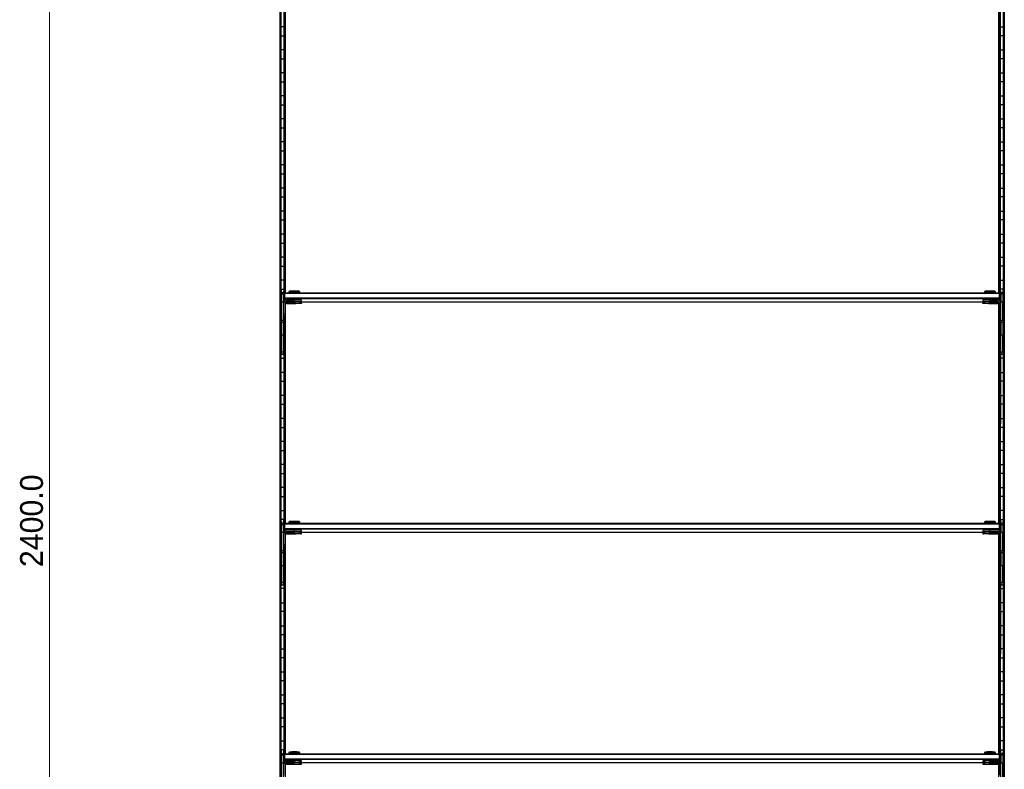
# Model space of a CAD drawing. Header units: millimetres. Extents: x 130 to 5886, y 139 to 4070.
# Tile 3 of 5: x 1843 to 3210, y 1977 to 3019. Entities that reach past the tile are written whole.
import ezdxf

# ---------------------------------------------------------------- set-up
doc = ezdxf.new("R2010")
doc.units = ezdxf.units.MM
doc.header["$LTSCALE"] = 20
doc.layers.add('1轮廓实线层', color=7, linetype='Continuous')
doc.styles.add('SLDTEXTSTYLE2', font='ARIAL.TTF', dxfattribs={"width": 0.948})
doc.styles.add('SLDTEXTSTYLE3', font='ARIALBD.TTF', dxfattribs={"width": 0.948})
doc.dimstyles.new('SLDDIMSTYLE0', dxfattribs={"dimtxt": 30.819824, "dimasz": 30.819824, "dimexe": 0, "dimexo": 0.0625, "dimgap": 7.704956, "dimtad": 1, "dimdec": 1, "dimrnd": 1e-09, "dimzin": 4, "dimdsep": 46, "dimtxsty": 'SLDTEXTSTYLE3', "dimsah": 1, "dimcen": 0.09, "dimadec": 0, "dimazin": 1, "dimtfac": 1, "dimtdec": 1, "dimtofl": 0, "dimtmove": 0, "dimatfit": 3, "dimfxl": 1, "dimfrac": 2, "dimtolj": 1, "dimtzin": 12, "dimarcsym": 0})

# ---------------------------------------------------------------- blocks, each defined once
blk = doc.blocks.new('_D')
at = {"color": 7, "linetype": 'Continuous', "lineweight": 18}
for p, q in [((2184.4, 3546.6), (1864.4, 3546.6)), ((1884.4, 3546.6), (1884.4, 1146.6)), ((2184.4, 1146.6), (1864.4, 1146.6))]:
    blk.add_line(p, q, dxfattribs=at)
for points in [[(1884.4, 3546.6), (1879.7, 3515.8), (1889.2, 3515.8)], [(1884.4, 1146.6), (1889.2, 1177.4), (1879.7, 1177.4)]]:
    blk.add_solid(points, dxfattribs=at)
at = {"color": 7, "linetype": 'Continuous', "lineweight": 18, "insert": (1843.5, 2258.3), "char_height": 31.75, "attachment_point": 1, "rotation": 90, "style": 'SLDTEXTSTYLE2'}
blk.add_mtext('2400.0', dxfattribs=at)

msp = doc.modelspace()

# ---------------------------------------------------------------- linework, layer by layer
at = {"layer": '1轮廓实线层'}
for p, q in [((2204.43, 3546.57), (2204.43, 1146.57)), ((2204.78, 1146.92), (2204.78, 3546.22)), ((2205.58, 3545.42), (2205.58, 1147.72)), ((2205.93, 1148.07), (2205.93, 3545.07)), ((2209.68, 3541.32), (2209.68, 2627.1)), ((3204.92, 2627.1), (3204.92, 3541.32)), ((3208.67, 3545.07), (3208.67, 1148.07)), ((3209.02, 1147.72), (3209.02, 3545.42)), ((3209.82, 3546.22), (3209.82, 1146.92)), ((3210.17, 1146.57), (3210.17, 3546.57)), ((2210.3, 2628.05), (2210.03, 3540.97)), ((2210.83, 3540.17), (2211.18, 2638.96)), ((2211.18, 2638.96), (2211.18, 3539.82)), ((2211.88, 2639.08), (2211.88, 3539.12)), ((3202.72, 2639.08), (3202.72, 3539.12)), ((3203.42, 2638.96), (3203.77, 3540.17)), ((3203.42, 3539.82), (3203.42, 2638.96)), ((3204.57, 3540.97), (3204.3, 2628.05)), ((2209.68, 3008.77), (2205.93, 3008.77)), ((3204.92, 3008.77), (3208.67, 3008.77)), ((2205.93, 2996.37), (2209.68, 2996.37)), ((3208.67, 2996.37), (3204.92, 2996.37)), ((2209.68, 2976.77), (2205.93, 2976.77)), ((3204.92, 2976.77), (3208.67, 2976.77)), ((2205.93, 2964.37), (2209.68, 2964.37)), ((3208.67, 2964.37), (3204.92, 2964.37)), ((2209.68, 2944.77), (2205.93, 2944.77)), ((3204.92, 2944.77), (3208.67, 2944.77)), ((2205.93, 2932.37), (2209.68, 2932.37)), ((3208.67, 2932.37), (3204.92, 2932.37)), ((2209.68, 2912.77), (2205.93, 2912.77)), ((3204.92, 2912.77), (3208.67, 2912.77)), ((2205.93, 2900.37), (2209.68, 2900.37)), ((3208.67, 2900.37), (3204.92, 2900.37)), ((2209.68, 2880.77), (2205.93, 2880.77)), ((3204.92, 2880.77), (3208.67, 2880.77)), ((2205.93, 2868.37), (2209.68, 2868.37)), ((3208.67, 2868.37), (3204.92, 2868.37)), ((2209.68, 2848.77), (2205.93, 2848.77)), ((3204.92, 2848.77), (3208.67, 2848.77)), ((2205.93, 2836.37), (2209.68, 2836.37)), ((3208.67, 2836.37), (3204.92, 2836.37)), ((2209.68, 2816.77), (2205.93, 2816.77)), ((3204.92, 2816.77), (3208.67, 2816.77)), ((2205.93, 2804.37), (2209.68, 2804.37)), ((3208.67, 2804.37), (3204.92, 2804.37)), ((2209.68, 2784.77), (2205.93, 2784.77)), ((3204.92, 2784.77), (3208.67, 2784.77)), ((2205.93, 2772.37), (2209.68, 2772.37)), ((3208.67, 2772.37), (3204.92, 2772.37)), ((2209.68, 2752.77), (2205.93, 2752.77)), ((3204.92, 2752.77), (3208.67, 2752.77)), ((2205.93, 2740.37), (2209.68, 2740.37)), ((3208.67, 2740.37), (3204.92, 2740.37)), ((2209.68, 2720.77), (2205.93, 2720.77)), ((2205.93, 2708.37), (2209.68, 2708.37)), ((3204.92, 2720.77), (3208.67, 2720.77)), ((3208.67, 2708.37), (3204.92, 2708.37)), ((2209.68, 2688.77), (2205.93, 2688.77)), ((3204.92, 2688.77), (3208.67, 2688.77)), ((2205.93, 2676.37), (2209.68, 2676.37)), ((3208.67, 2676.37), (3204.92, 2676.37)), ((2209.68, 2656.77), (2205.93, 2656.77)), ((3204.92, 2656.77), (3208.67, 2656.77)), ((2206.3, 2639.1), (2206.3, 2644.37)), ((2206.3, 2644.37), (2209.68, 2644.37)), ((2209.3, 2639.1), (2206.3, 2639.1)), ((2206.3, 2639.1), (2206.3, 2637.13)), ((2209.68, 2644.37), (2209.3, 2639.1)), ((2209.3, 2639.1), (2209.3, 2637.13)), ((2210.3, 2638.08), (2211.3, 2639.08)), ((2211.3, 2639.08), (2211.3, 2638.1)), ((2211.3, 2639.08), (3203.3, 2639.08)), ((2217.55, 2641.43), (2216.8, 2640.68)), ((2216.8, 2640.68), (2216.8, 2639.23)), ((2217.55, 2639.23), (2217.55, 2639.23)), ((2231.8, 2640.68), (2231.05, 2641.43)), ((2231.05, 2639.17), (2231.05, 2639.23)), ((2231.8, 2639.23), (2231.8, 2640.68)), ((3183.55, 2641.43), (3182.8, 2640.68)), ((3182.8, 2640.68), (3182.8, 2639.23)), ((3183.55, 2639.23), (3183.55, 2639.23)), ((3197.8, 2640.68), (3197.05, 2641.43)), ((3197.05, 2639.17), (3197.05, 2639.23)), ((3197.8, 2639.23), (3197.8, 2640.68)), ((3203.3, 2639.08), (3203.3, 2638.1)), ((3204.3, 2638.08), (3203.3, 2639.08)), ((3205.3, 2639.1), (3204.92, 2644.37)), ((3208.3, 2644.37), (3204.92, 2644.37)), ((3208.3, 2639.1), (3205.3, 2639.1)), ((3205.3, 2639.1), (3205.3, 2637.13)), ((3208.3, 2644.37), (3208.3, 2639.1)), ((3208.3, 2639.1), (3208.3, 2637.13)), ((2209.3, 2637.13), (2206.3, 2637.13)), ((2206.3, 2637.13), (2206.3, 2626.14)), ((2209.3, 2626.14), (2206.3, 2626.14)), ((2206.3, 2600.7), (2206.3, 2626.14)), ((2209.3, 2637.13), (2209.3, 2626.14)), ((2209.3, 2600.7), (2209.3, 2626.14)), ((2210.3, 2638.08), (2211.3, 2638.1)), ((2210.3, 2638.08), (2210.3, 2632.08)), ((2211.3, 2632.1), (2210.3, 2632.08)), ((2211.3, 2631.08), (2210.3, 2632.08)), ((2210.3, 2632.08), (2210.3, 2628.05)), ((2211.3, 2632.1), (2211.3, 2638.1)), ((3203.3, 2638.1), (2211.3, 2638.1)), ((2211.3, 2632.1), (2211.3, 2631.08)), ((2211.3, 2632.1), (3203.3, 2632.1)), ((3203.3, 2631.08), (2211.3, 2631.08)), ((2211.3, 2628.87), (2211.3, 2631.08)), ((2211.3, 2625.4), (2211.3, 2609.41)), ((2212.25, 2626.75), (2212.81, 2626.75)), ((2224.3, 2629.4), (2213.3, 2629.4)), ((2224.3, 2627.4), (2213.3, 2627.4)), ((2213.3, 2627.05), (2213.3, 2627.4)), ((2213.3, 2627.05), (2224.3, 2627.05)), ((2224.3, 2626.78), (2213.3, 2626.78)), ((2217.55, 2630.23), (2217.55, 2629.4)), ((2217.55, 2627.05), (2217.55, 2626.78)), ((2222.28, 2627.25), (2222.3, 2627.23)), ((2224.3, 2627.4), (2224.3, 2629.4)), ((2224.3, 2624.78), (2224.3, 2626.78)), ((2226.3, 2627.23), (2226.32, 2627.25)), ((2231.05, 2629.36), (2231.05, 2630.23)), ((2231.05, 2626.74), (2231.05, 2627.1)), ((2231.05, 2626.74), (3183.55, 2626.75)), ((2234.3, 2627.23), (2234.3, 2629.23)), ((2234.3, 2624.61), (2234.3, 2626.61)), ((3180.3, 2629.23), (3180.3, 2627.23)), ((3180.3, 2626.61), (3180.3, 2624.61)), ((3183.55, 2630.23), (3183.55, 2629.36)), ((3183.55, 2626.75), (3183.55, 2626.74)), ((3188.28, 2627.25), (3188.3, 2627.23)), ((3190.3, 2627.4), (3190.3, 2629.4)), ((3201.3, 2629.4), (3190.3, 2629.4)), ((3201.3, 2627.4), (3190.3, 2627.4)), ((3190.3, 2627.05), (3201.3, 2627.05)), ((3190.3, 2624.78), (3190.3, 2626.78)), ((3201.3, 2626.78), (3190.3, 2626.78)), ((3192.3, 2627.23), (3192.32, 2627.25)), ((3197.05, 2629.4), (3197.05, 2630.23)), ((3197.05, 2626.78), (3197.05, 2627.05)), ((3201.3, 2627.4), (3201.3, 2627.05)), ((3201.3, 2626.78), (3202.35, 2626.75)), ((3203.3, 2632.1), (3203.3, 2638.1)), ((3204.3, 2638.08), (3203.3, 2638.1)), ((3203.3, 2632.1), (3203.3, 2631.08)), ((3203.3, 2632.1), (3204.3, 2632.08)), ((3203.3, 2631.08), (3204.3, 2632.08)), ((3203.3, 2628.87), (3203.3, 2631.08)), ((3203.3, 2625.4), (3203.3, 2609.41)), ((3204.3, 2638.08), (3204.3, 2632.08)), ((3204.3, 2632.08), (3204.3, 2628.05)), ((3208.3, 2637.13), (3205.3, 2637.13)), ((3205.3, 2637.13), (3205.3, 2626.14)), ((3208.3, 2626.14), (3205.3, 2626.14)), ((3205.3, 2600.7), (3205.3, 2626.14)), ((3208.3, 2637.13), (3208.3, 2626.14)), ((3208.3, 2600.7), (3208.3, 2626.14)), ((2206.3, 2624.77), (2205.93, 2624.77)), ((2205.93, 2612.37), (2206.3, 2612.37)), ((2211.88, 2319.08), (2211.88, 2623.84)), ((2224.3, 2624.78), (2213.3, 2624.78)), ((2213.3, 2624.44), (2213.3, 2624.78)), ((2213.3, 2624.44), (2224.3, 2624.44)), ((2222.28, 2624.63), (2222.3, 2624.61)), ((2226.3, 2624.61), (2226.32, 2624.63)), ((3188.28, 2624.63), (3188.3, 2624.61)), ((3201.3, 2624.78), (3190.3, 2624.78)), ((3190.3, 2624.44), (3201.3, 2624.44)), ((3192.3, 2624.61), (3192.32, 2624.63)), ((3201.3, 2624.78), (3201.3, 2624.44)), ((3202.72, 2319.08), (3202.72, 2623.84)), ((3208.3, 2624.77), (3208.67, 2624.77)), ((3208.67, 2612.37), (3208.3, 2612.37)), ((2209.3, 2600.7), (2206.3, 2600.7)), ((2206.3, 2600.7), (2206.3, 2598.03)), ((2209.3, 2598.03), (2206.3, 2598.03)), ((2206.3, 2598.03), (2206.3, 2580.18)), ((2211.3, 2609.41), (2209.3, 2609.41)), ((2211.3, 2609.06), (2209.3, 2609.41)), ((2211.3, 2606.79), (2209.3, 2606.79)), ((2211.3, 2606.44), (2209.3, 2606.79)), ((2209.3, 2600.7), (2209.3, 2598.03)), ((2209.3, 2598.03), (2209.3, 2580.18)), ((2210.03, 2606.44), (2209.68, 2307.1)), ((2210.3, 2308.05), (2210.03, 2606.44)), ((2211.18, 2606.44), (2210.83, 2318.61)), ((2211.3, 2319.08), (2211.18, 2606.44)), ((2211.3, 2609.41), (2211.3, 2609.06)), ((2211.3, 2609.06), (2211.3, 2606.79)), ((2211.3, 2606.79), (2211.3, 2606.44)), ((3203.3, 2609.06), (3203.3, 2609.41)), ((3203.3, 2609.41), (3205.3, 2609.06)), ((3203.3, 2609.06), (3205.3, 2609.06)), ((3203.3, 2609.06), (3203.3, 2606.79)), ((3203.3, 2606.44), (3203.3, 2606.79)), ((3203.3, 2606.79), (3205.3, 2606.44)), ((3203.3, 2606.44), (3205.3, 2606.44)), ((3203.3, 2606.44), (3203.42, 2318.96)), ((3203.42, 2318.96), (3203.77, 2606.44)), ((3204.92, 2606.44), (3204.57, 2307.71)), ((3204.92, 2307.1), (3204.92, 2606.44)), ((3208.3, 2600.7), (3205.3, 2600.7)), ((3205.3, 2600.7), (3205.3, 2598.03)), ((3208.3, 2598.03), (3205.3, 2598.03)), ((3205.3, 2598.03), (3205.3, 2580.18)), ((3208.3, 2600.7), (3208.3, 2598.03)), ((3208.3, 2598.03), (3208.3, 2580.18)), ((2206.3, 2592.77), (2205.93, 2592.77)), ((2209.68, 2592.77), (2209.3, 2592.77)), ((3204.92, 2592.77), (3205.3, 2592.77)), ((3208.3, 2592.77), (3208.67, 2592.77)), ((2205.93, 2580.37), (2206.3, 2580.18)), ((2209.3, 2580.18), (2206.3, 2580.18)), ((2206.3, 2556.94), (2206.3, 2580.18)), ((2209.3, 2580.18), (2209.68, 2580.37)), ((2209.3, 2556.94), (2209.3, 2580.18)), ((3205.3, 2580.18), (3204.92, 2580.37)), ((3208.3, 2580.18), (3205.3, 2580.18)), ((3205.3, 2556.94), (3205.3, 2580.18)), ((3208.67, 2580.37), (3208.3, 2580.18)), ((3208.3, 2556.94), (3208.3, 2580.18)), ((2206.3, 2560.77), (2205.93, 2560.77)), ((2209.3, 2556.94), (2206.3, 2556.94)), ((2206.3, 2556.94), (2206.3, 2553.37)), ((2209.68, 2560.77), (2209.3, 2560.77)), ((2209.3, 2556.94), (2209.3, 2553.37)), ((3204.92, 2560.77), (3205.3, 2560.77)), ((3208.3, 2556.94), (3205.3, 2556.94)), ((3205.3, 2556.94), (3205.3, 2553.37)), ((3208.3, 2560.77), (3208.67, 2560.77)), ((3208.3, 2556.94), (3208.3, 2553.37)), ((2205.93, 2548.37), (2209.68, 2548.37)), ((2209.3, 2553.37), (2206.3, 2553.37)), ((3208.67, 2548.37), (3204.92, 2548.37)), ((3208.3, 2553.37), (3205.3, 2553.37)), ((2209.68, 2528.77), (2205.93, 2528.77)), ((2205.93, 2516.37), (2209.68, 2516.37)), ((3204.92, 2528.77), (3208.67, 2528.77)), ((3208.67, 2516.37), (3204.92, 2516.37)), ((2209.68, 2496.77), (2205.93, 2496.77)), ((3204.92, 2496.77), (3208.67, 2496.77)), ((2205.93, 2484.37), (2209.68, 2484.37)), ((3208.67, 2484.37), (3204.92, 2484.37)), ((2209.68, 2464.77), (2205.93, 2464.77)), ((3204.92, 2464.77), (3208.67, 2464.77)), ((2205.93, 2452.37), (2209.68, 2452.37)), ((3208.67, 2452.37), (3204.92, 2452.37)), ((2209.68, 2432.77), (2205.93, 2432.77)), ((2205.93, 2420.37), (2209.68, 2420.37)), ((3204.92, 2432.77), (3208.67, 2432.77)), ((3208.67, 2420.37), (3204.92, 2420.37)), ((2209.68, 2400.77), (2205.93, 2400.77)), ((3204.92, 2400.77), (3208.67, 2400.77)), ((2205.93, 2388.37), (2209.68, 2388.37)), ((3208.67, 2388.37), (3204.92, 2388.37)), ((2209.68, 2368.77), (2205.93, 2368.77)), ((3204.92, 2368.77), (3208.67, 2368.77)), ((2205.93, 2356.37), (2209.68, 2356.37)), ((3208.67, 2356.37), (3204.92, 2356.37)), ((2205.93, 2336.77), (2209.68, 2336.77)), ((2206.3, 2319.1), (2205.93, 2324.37)), ((2209.3, 2324.37), (2205.93, 2324.37)), ((2209.3, 2324.37), (2209.3, 2319.1)), ((3208.67, 2336.77), (3204.92, 2336.77)), ((3205.3, 2319.1), (3205.3, 2324.37)), ((3205.3, 2324.37), (3208.67, 2324.37)), ((3208.67, 2324.37), (3208.3, 2319.1)), ((2209.3, 2319.1), (2206.3, 2319.1)), ((2206.3, 2319.1), (2206.3, 2317.13)), ((2209.3, 2317.13), (2206.3, 2317.13)), ((2206.3, 2317.13), (2206.3, 2306.14)), ((2209.3, 2319.1), (2209.3, 2317.13)), ((2209.3, 2317.13), (2209.3, 2306.14)), ((2210.3, 2318.08), (2211.3, 2319.08)), ((2210.3, 2318.08), (2211.3, 2318.1)), ((2210.3, 2318.08), (2210.3, 2312.08)), ((2211.3, 2312.1), (2210.3, 2312.08)), ((2211.3, 2311.08), (2210.3, 2312.08)), ((2210.3, 2312.08), (2210.3, 2308.05)), ((2211.3, 2319.08), (2211.3, 2318.1)), ((2211.3, 2319.08), (3203.3, 2319.08)), ((2211.3, 2312.1), (2211.3, 2318.1)), ((3203.3, 2318.1), (2211.3, 2318.1)), ((2211.3, 2312.1), (2211.3, 2311.08)), ((2211.3, 2312.1), (3203.3, 2312.1)), ((3203.3, 2311.08), (2211.3, 2311.08)), ((2211.3, 2308.87), (2211.3, 2311.08)), ((2217.55, 2321.43), (2216.8, 2320.68)), ((2216.8, 2320.68), (2216.8, 2319.23)), ((2217.55, 2319.23), (2217.55, 2319.23)), ((2231.8, 2320.68), (2231.05, 2321.43)), ((2231.05, 2319.17), (2231.05, 2319.23)), ((2231.8, 2319.23), (2231.8, 2320.68)), ((3183.55, 2321.43), (3182.8, 2320.68)), ((3182.8, 2320.68), (3182.8, 2319.23)), ((3183.55, 2319.23), (3183.55, 2319.23)), ((3197.8, 2320.68), (3197.05, 2321.43)), ((3197.05, 2319.17), (3197.05, 2319.23)), ((3197.8, 2319.23), (3197.8, 2320.68)), ((3203.3, 2319.08), (3203.3, 2318.1)), ((3204.3, 2318.08), (3203.3, 2319.08)), ((3203.3, 2312.1), (3203.3, 2318.1)), ((3204.3, 2318.08), (3203.3, 2318.1)), ((3203.3, 2312.1), (3203.3, 2311.08)), ((3203.3, 2312.1), (3204.3, 2312.08)), ((3203.3, 2311.08), (3204.3, 2312.08)), ((3203.3, 2308.87), (3203.3, 2311.08)), ((3204.3, 2318.08), (3204.3, 2312.08)), ((3204.3, 2312.08), (3204.57, 2307.71)), ((3208.3, 2319.1), (3205.3, 2319.1)), ((3205.3, 2319.1), (3205.3, 2317.13)), ((3208.3, 2317.13), (3205.3, 2317.13)), ((3205.3, 2317.13), (3205.3, 2306.14)), ((3208.3, 2319.1), (3208.3, 2317.13)), ((3208.3, 2317.13), (3208.3, 2306.14)), ((2205.93, 2304.77), (2206.3, 2304.77)), ((2206.3, 2280.7), (2206.3, 2306.14)), ((2209.3, 2306.14), (2206.3, 2306.14)), ((2209.3, 2280.7), (2209.3, 2306.14)), ((2211.3, 2305.4), (2211.3, 2289.41)), ((2211.88, 1999.08), (2211.88, 2303.84)), ((2212.25, 2306.75), (2212.81, 2306.75)), ((2224.3, 2309.4), (2213.3, 2309.4)), ((2224.3, 2307.4), (2213.3, 2307.4)), ((2213.3, 2307.05), (2213.3, 2307.4)), ((2213.3, 2307.05), (2224.3, 2307.05)), ((2224.3, 2306.78), (2213.3, 2306.78)), ((2224.3, 2304.78), (2213.3, 2304.78)), ((2213.3, 2304.44), (2213.3, 2304.78)), ((2213.3, 2304.44), (2224.3, 2304.44)), ((2217.55, 2310.23), (2217.55, 2309.4)), ((2217.55, 2307.05), (2217.55, 2306.78)), ((2222.28, 2307.25), (2222.3, 2307.23)), ((2222.28, 2304.63), (2222.3, 2304.61)), ((2224.3, 2307.4), (2224.3, 2309.4)), ((2224.3, 2304.78), (2224.3, 2306.78)), ((2226.3, 2307.23), (2226.32, 2307.25)), ((2226.3, 2304.61), (2226.32, 2304.63)), ((2231.05, 2309.36), (2231.05, 2310.23)), ((2231.05, 2306.74), (2231.05, 2307.1)), ((2231.05, 2306.74), (3183.55, 2306.75)), ((2234.3, 2307.23), (2234.3, 2309.23)), ((2234.3, 2304.61), (2234.3, 2306.61)), ((3180.3, 2309.23), (3180.3, 2307.23)), ((3180.3, 2306.61), (3180.3, 2304.61)), ((3183.55, 2310.23), (3183.55, 2309.36)), ((3183.55, 2306.75), (3183.55, 2306.74)), ((3188.28, 2307.25), (3188.3, 2307.23)), ((3188.28, 2304.63), (3188.3, 2304.61)), ((3190.3, 2307.4), (3190.3, 2309.4)), ((3201.3, 2309.4), (3190.3, 2309.4)), ((3201.3, 2307.4), (3190.3, 2307.4)), ((3190.3, 2307.05), (3201.3, 2307.05)), ((3190.3, 2304.78), (3190.3, 2306.78)), ((3201.3, 2306.78), (3190.3, 2306.78)), ((3201.3, 2304.78), (3190.3, 2304.78)), ((3190.3, 2304.44), (3201.3, 2304.44)), ((3192.3, 2307.23), (3192.32, 2307.25)), ((3192.3, 2304.61), (3192.32, 2304.63)), ((3197.05, 2309.4), (3197.05, 2310.23)), ((3197.05, 2306.78), (3197.05, 2307.05)), ((3201.3, 2307.4), (3201.3, 2307.05)), ((3201.3, 2306.78), (3202.35, 2306.75)), ((3201.3, 2304.78), (3201.3, 2304.44)), ((3202.72, 1999.08), (3202.72, 2303.84)), ((3203.3, 2305.4), (3203.3, 2289.41)), ((3208.3, 2306.14), (3205.3, 2306.14)), ((3205.3, 2280.7), (3205.3, 2306.14)), ((3208.3, 2280.7), (3208.3, 2306.14)), ((3208.67, 2304.77), (3208.3, 2304.77)), ((2206.3, 2292.37), (2205.93, 2292.37)), ((2211.3, 2289.41), (2209.3, 2289.41)), ((2211.3, 2289.06), (2209.3, 2289.41)), ((2211.3, 2286.79), (2209.3, 2286.79)), ((2211.3, 2286.44), (2209.3, 2286.79)), ((2210.03, 2286.44), (2209.68, 1987.1)), ((2210.3, 1988.05), (2210.03, 2286.44)), ((2211.18, 2286.44), (2210.83, 1998.61)), ((2211.3, 1999.08), (2211.18, 2286.44)), ((2211.3, 2289.41), (2211.3, 2289.06)), ((2211.3, 2289.06), (2211.3, 2286.79)), ((2211.3, 2286.79), (2211.3, 2286.44)), ((3203.3, 2289.41), (3205.3, 2289.41)), ((3203.3, 2289.06), (3205.3, 2289.41)), ((3203.3, 2289.06), (3203.3, 2289.41)), ((3203.3, 2289.06), (3203.3, 2286.79)), ((3203.3, 2286.79), (3205.3, 2286.79)), ((3203.3, 2286.44), (3205.3, 2286.79)), ((3203.3, 2286.44), (3203.3, 2286.79)), ((3203.3, 2286.44), (3203.42, 1998.96)), ((3203.42, 1998.96), (3203.77, 2286.44)), ((3204.92, 2286.44), (3204.57, 1987.71)), ((3204.92, 1987.1), (3204.92, 2286.44)), ((3208.3, 2292.37), (3208.67, 2292.37)), ((2205.93, 2272.77), (2206.3, 2272.77)), ((2209.3, 2280.7), (2206.3, 2280.7)), ((2206.3, 2280.7), (2206.3, 2278.03)), ((2209.3, 2278.03), (2206.3, 2278.03)), ((2206.3, 2278.03), (2206.3, 2260.18)), ((2209.3, 2280.7), (2209.3, 2278.03)), ((2209.3, 2278.03), (2209.3, 2260.18)), ((2209.3, 2272.77), (2209.68, 2272.77)), ((3205.3, 2272.77), (3204.92, 2272.77)), ((3208.3, 2280.7), (3205.3, 2280.7)), ((3205.3, 2280.7), (3205.3, 2278.03)), ((3208.3, 2278.03), (3205.3, 2278.03)), ((3205.3, 2278.03), (3205.3, 2260.18)), ((3208.3, 2280.7), (3208.3, 2278.03)), ((3208.3, 2278.03), (3208.3, 2260.18)), ((3208.67, 2272.77), (3208.3, 2272.77)), ((2206.3, 2260.18), (2205.93, 2260.37)), ((2209.3, 2260.18), (2206.3, 2260.18)), ((2206.3, 2236.94), (2206.3, 2260.18)), ((2209.68, 2260.37), (2209.3, 2260.18)), ((2209.3, 2236.94), (2209.3, 2260.18)), ((3204.92, 2260.37), (3205.3, 2260.18)), ((3208.3, 2260.18), (3205.3, 2260.18)), ((3205.3, 2236.94), (3205.3, 2260.18)), ((3208.3, 2260.18), (3208.67, 2260.37)), ((3208.3, 2236.94), (3208.3, 2260.18)), ((2205.93, 2240.77), (2206.3, 2240.77)), ((2209.3, 2236.94), (2206.3, 2236.94)), ((2206.3, 2236.94), (2206.3, 2233.37)), ((2209.3, 2233.37), (2206.3, 2233.37)), ((2209.3, 2240.77), (2209.68, 2240.77)), ((2209.3, 2236.94), (2209.3, 2233.37)), ((3205.3, 2240.77), (3204.92, 2240.77)), ((3208.3, 2236.94), (3205.3, 2236.94)), ((3205.3, 2236.94), (3205.3, 2233.37)), ((3208.3, 2233.37), (3205.3, 2233.37)), ((3208.67, 2240.77), (3208.3, 2240.77)), ((3208.3, 2236.94), (3208.3, 2233.37)), ((2209.68, 2228.37), (2205.93, 2228.37)), ((3204.92, 2228.37), (3208.67, 2228.37)), ((2205.93, 2208.77), (2209.68, 2208.77)), ((3208.67, 2208.77), (3204.92, 2208.77)), ((2209.68, 2196.37), (2205.93, 2196.37)), ((3204.92, 2196.37), (3208.67, 2196.37)), ((2205.93, 2176.77), (2209.68, 2176.77)), ((3208.67, 2176.77), (3204.92, 2176.77)), ((2209.68, 2164.37), (2205.93, 2164.37)), ((3204.92, 2164.37), (3208.67, 2164.37)), ((2205.93, 2144.77), (2209.68, 2144.77)), ((3208.67, 2144.77), (3204.92, 2144.77)), ((2209.68, 2132.37), (2205.93, 2132.37)), ((3204.92, 2132.37), (3208.67, 2132.37)), ((2205.93, 2112.77), (2209.68, 2112.77)), ((3208.67, 2112.77), (3204.92, 2112.77)), ((2209.68, 2100.37), (2205.93, 2100.37)), ((3204.92, 2100.37), (3208.67, 2100.37)), ((2205.93, 2080.77), (2209.68, 2080.77)), ((3208.67, 2080.77), (3204.92, 2080.77)), ((2209.68, 2068.37), (2205.93, 2068.37)), ((3204.92, 2068.37), (3208.67, 2068.37)), ((2205.93, 2048.77), (2209.68, 2048.77)), ((3208.67, 2048.77), (3204.92, 2048.77)), ((2209.68, 2036.37), (2205.93, 2036.37)), ((3204.92, 2036.37), (3208.67, 2036.37)), ((2205.93, 2016.77), (2209.68, 2016.77)), ((3208.67, 2016.77), (3204.92, 2016.77)), ((2209.3, 2004.37), (2205.93, 2004.37)), ((2206.3, 1999.1), (2206.3, 2004.37)), ((2209.3, 1999.1), (2206.3, 1999.1)), ((2206.3, 1999.1), (2206.3, 1997.13)), ((2209.3, 1997.13), (2206.3, 1997.13)), ((2206.3, 1997.13), (2206.3, 1986.14)), ((2209.3, 2004.37), (2209.3, 1999.1)), ((2209.3, 1999.1), (2209.3, 1997.13)), ((2209.3, 1997.13), (2209.3, 1986.14)), ((2210.3, 1998.08), (2211.3, 1999.08)), ((2210.3, 1998.08), (2211.3, 1998.1)), ((2210.3, 1998.08), (2210.3, 1992.08)), ((2211.3, 1999.08), (2211.3, 1998.1)), ((2211.3, 1999.08), (3203.3, 1999.08)), ((2211.3, 1992.1), (2211.3, 1998.1)), ((3203.3, 1998.1), (2211.3, 1998.1)), ((2217.55, 2001.43), (2216.8, 2000.68)), ((2216.8, 2000.68), (2216.8, 1999.23)), ((2217.55, 1999.23), (2217.55, 1999.08)), ((2231.8, 2000.68), (2231.05, 2001.43)), ((2231.05, 1999.17), (2231.05, 1999.23)), ((2231.8, 1999.23), (2231.8, 2000.68)), ((3183.55, 2001.43), (3182.8, 2000.68)), ((3182.8, 2000.68), (3182.8, 1999.23)), ((3183.55, 1999.23), (3183.55, 1999.08)), ((3197.8, 2000.68), (3197.05, 2001.43)), ((3197.05, 1999.17), (3197.05, 1999.23)), ((3197.8, 1999.23), (3197.8, 2000.68)), ((3203.3, 1999.08), (3203.3, 1998.1)), ((3204.3, 1998.08), (3203.3, 1999.08)), ((3203.3, 1992.1), (3203.3, 1998.1)), ((3204.3, 1998.08), (3203.3, 1998.1)), ((3204.3, 1998.08), (3204.3, 1992.08)), ((3205.3, 1999.1), (3205.3, 2004.37)), ((3205.3, 2004.37), (3208.67, 2004.37)), ((3208.3, 1999.1), (3205.3, 1999.1)), ((3205.3, 1999.1), (3205.3, 1997.13)), ((3208.3, 1997.13), (3205.3, 1997.13)), ((3205.3, 1997.13), (3205.3, 1986.14)), ((3208.67, 2004.37), (3208.3, 1999.1)), ((3208.3, 1999.1), (3208.3, 1997.13)), ((3208.3, 1997.13), (3208.3, 1986.14)), ((2205.93, 1984.77), (2206.3, 1984.77)), ((2206.3, 1960.7), (2206.3, 1986.14)), ((2209.3, 1986.14), (2206.3, 1986.14)), ((2209.3, 1960.7), (2209.3, 1986.14)), ((2211.3, 1992.1), (2210.3, 1992.08)), ((2211.3, 1991.08), (2210.3, 1992.08)), ((2210.3, 1992.08), (2210.3, 1988.05)), ((2211.3, 1992.1), (3203.3, 1992.1)), ((2211.3, 1992.1), (2211.3, 1991.08)), ((3203.3, 1991.08), (2211.3, 1991.08)), ((2211.3, 1988.87), (2211.3, 1991.08)), ((2211.3, 1985.4), (2211.3, 1969.41)), ((2211.88, 1679.08), (2211.88, 1983.84)), ((2212.25, 1986.75), (2212.81, 1986.75)), ((2224.3, 1989.4), (2213.3, 1989.4)), ((2224.3, 1987.4), (2213.3, 1987.4)), ((2213.3, 1987.05), (2213.3, 1987.4)), ((2213.3, 1987.05), (2224.3, 1987.05)), ((2224.3, 1986.78), (2213.3, 1986.78)), ((2224.3, 1984.78), (2213.3, 1984.78)), ((2213.3, 1984.44), (2213.3, 1984.78)), ((2213.3, 1984.44), (2224.3, 1984.44)), ((2217.55, 1990.23), (2217.55, 1989.4)), ((2217.55, 1987.05), (2217.55, 1986.78)), ((2222.28, 1987.25), (2222.3, 1987.23)), ((2222.28, 1984.63), (2222.3, 1984.61)), ((2224.3, 1987.4), (2224.3, 1989.4)), ((2224.3, 1984.78), (2224.3, 1986.78)), ((2226.3, 1987.23), (2226.32, 1987.25)), ((2226.3, 1984.61), (2226.32, 1984.63)), ((2231.05, 1989.36), (2231.05, 1990.23)), ((2231.05, 1986.74), (2231.05, 1987.1)), ((2231.05, 1986.74), (3183.55, 1986.75)), ((2234.3, 1987.23), (2234.3, 1989.23)), ((2234.3, 1984.61), (2234.3, 1986.61)), ((3180.3, 1989.23), (3180.3, 1987.23)), ((3180.3, 1986.61), (3180.3, 1984.61)), ((3183.55, 1990.23), (3183.55, 1989.36)), ((3183.55, 1986.75), (3183.55, 1986.74)), ((3188.28, 1987.25), (3188.3, 1987.23)), ((3188.28, 1984.63), (3188.3, 1984.61)), ((3190.3, 1987.4), (3190.3, 1989.4)), ((3201.3, 1989.4), (3190.3, 1989.4)), ((3201.3, 1987.4), (3190.3, 1987.4)), ((3190.3, 1987.05), (3201.3, 1987.05)), ((3190.3, 1984.78), (3190.3, 1986.78)), ((3201.3, 1986.78), (3190.3, 1986.78)), ((3201.3, 1984.78), (3190.3, 1984.78)), ((3190.3, 1984.44), (3201.3, 1984.44)), ((3192.3, 1987.23), (3192.32, 1987.25)), ((3192.3, 1984.61), (3192.32, 1984.63)), ((3197.05, 1989.4), (3197.05, 1990.23)), ((3197.05, 1986.78), (3197.05, 1987.05)), ((3201.3, 1987.4), (3201.3, 1987.05)), ((3201.3, 1986.78), (3202.35, 1986.75)), ((3201.3, 1984.78), (3201.3, 1984.44)), ((3202.72, 1679.08), (3202.72, 1983.84)), ((3203.3, 1992.1), (3203.3, 1991.08)), ((3203.3, 1992.1), (3204.3, 1992.08)), ((3203.3, 1991.08), (3204.3, 1992.08)), ((3203.3, 1988.87), (3203.3, 1991.08)), ((3203.3, 1985.4), (3203.3, 1969.41)), ((3204.3, 1992.08), (3204.57, 1987.71)), ((3208.3, 1986.14), (3205.3, 1986.14)), ((3205.3, 1960.7), (3205.3, 1986.14)), ((3208.3, 1960.7), (3208.3, 1986.14)), ((3208.67, 1984.77), (3208.3, 1984.77))]:
    msp.add_line(p, q, dxfattribs=at)
at = {"layer": '1轮廓实线层', "flags": 128}
for points in [[(2217.55, 2639.23), (2217.07, 2639.19), (2216.81, 2639.22), (2216.9, 2639.25), (2217.33, 2639.27), (2218.09, 2639.3), (2219.14, 2639.32), (2220.43, 2639.34), (2221.9, 2639.35), (2223.49, 2639.36), (2225.11, 2639.36), (2226.69, 2639.35), (2228.17, 2639.34), (2229.46, 2639.32), (2230.51, 2639.3), (2231.27, 2639.27), (2231.7, 2639.25), (2231.79, 2639.22), (2231.53, 2639.19), (2231.05, 2639.17)], [(3183.55, 2639.23), (3183.07, 2639.19), (3182.81, 2639.22), (3182.9, 2639.25), (3183.33, 2639.27), (3184.09, 2639.3), (3185.14, 2639.32), (3186.43, 2639.34), (3187.91, 2639.35), (3189.49, 2639.36), (3191.11, 2639.36), (3192.7, 2639.35), (3194.17, 2639.34), (3195.46, 2639.32), (3196.51, 2639.3), (3197.27, 2639.27), (3197.7, 2639.25), (3197.79, 2639.22), (3197.52, 2639.19), (3197.05, 2639.17)], [(2213.3, 2626.78), (2212.52, 2626.71), (2212.25, 2626.75)], [(2224.3, 2627.27), (2225.16, 2627.26), (2225.89, 2627.26), (2226.38, 2627.24), (2226.55, 2627.23), (2226.38, 2627.21), (2225.89, 2627.2), (2225.16, 2627.19), (2224.3, 2627.19), (2223.44, 2627.19), (2222.71, 2627.2), (2222.22, 2627.21), (2222.05, 2627.23), (2222.22, 2627.24), (2222.71, 2627.26), (2223.44, 2627.26), (2224.3, 2627.27)], [(2224.3, 2627.26), (2223.53, 2627.26), (2222.88, 2627.25), (2222.45, 2627.24), (2222.3, 2627.23), (2222.45, 2627.22), (2222.88, 2627.2), (2223.53, 2627.2), (2224.3, 2627.19), (2225.06, 2627.2), (2225.71, 2627.2), (2226.15, 2627.22), (2226.3, 2627.23), (2226.15, 2627.24), (2225.71, 2627.25), (2225.06, 2627.26), (2224.3, 2627.26)], [(2224.3, 2627.4), (2226.25, 2627.4), (2228.13, 2627.39), (2229.85, 2627.37), (2231.37, 2627.35), (2232.61, 2627.33), (2233.54, 2627.29), (2234.11, 2627.26), (2234.3, 2627.23), (2234.11, 2627.19), (2233.54, 2627.16), (2232.61, 2627.13), (2231.37, 2627.1), (2229.85, 2627.08), (2228.13, 2627.07), (2226.25, 2627.06), (2224.3, 2627.05)], [(3190.3, 2627.05), (3188.35, 2627.06), (3186.47, 2627.07), (3184.74, 2627.08), (3183.23, 2627.1), (3181.98, 2627.13), (3181.06, 2627.16), (3180.49, 2627.19), (3180.3, 2627.23), (3180.49, 2627.26), (3181.06, 2627.29), (3181.98, 2627.33), (3183.23, 2627.35), (3184.74, 2627.37), (3186.47, 2627.39), (3188.35, 2627.4), (3190.3, 2627.4)], [(3190.3, 2627.19), (3189.44, 2627.19), (3188.71, 2627.2), (3188.22, 2627.21), (3188.05, 2627.23), (3188.22, 2627.24), (3188.71, 2627.26), (3189.44, 2627.26), (3190.3, 2627.27), (3191.16, 2627.26), (3191.89, 2627.26), (3192.38, 2627.24), (3192.55, 2627.23), (3192.38, 2627.21), (3191.89, 2627.2), (3191.16, 2627.19), (3190.3, 2627.19)], [(3190.3, 2627.26), (3189.53, 2627.26), (3188.88, 2627.25), (3188.45, 2627.24), (3188.3, 2627.23), (3188.45, 2627.22), (3188.88, 2627.2), (3189.53, 2627.2), (3190.3, 2627.19), (3191.06, 2627.2), (3191.71, 2627.2), (3192.15, 2627.22), (3192.3, 2627.23), (3192.15, 2627.24), (3191.71, 2627.25), (3191.06, 2627.26), (3190.3, 2627.26)], [(3202.35, 2626.75), (3202.08, 2626.71), (3201.3, 2626.78)], [(2224.3, 2624.65), (2225.16, 2624.65), (2225.89, 2624.64), (2226.38, 2624.63), (2226.55, 2624.61), (2226.38, 2624.6), (2225.89, 2624.58), (2225.16, 2624.57), (2224.3, 2624.57), (2223.44, 2624.57), (2222.71, 2624.58), (2222.22, 2624.6), (2222.05, 2624.61), (2222.22, 2624.63), (2222.71, 2624.64), (2223.44, 2624.65), (2224.3, 2624.65)], [(2224.3, 2624.65), (2223.54, 2624.64), (2222.89, 2624.64), (2222.45, 2624.62), (2222.3, 2624.61), (2222.45, 2624.6), (2222.88, 2624.59), (2223.53, 2624.58), (2224.29, 2624.58), (2225.06, 2624.58), (2225.71, 2624.59), (2226.14, 2624.6), (2226.3, 2624.61), (2226.15, 2624.62), (2225.72, 2624.64), (2225.07, 2624.64), (2224.3, 2624.65)], [(2224.3, 2624.78), (2226.25, 2624.78), (2228.13, 2624.77), (2229.85, 2624.76), (2231.37, 2624.73), (2232.61, 2624.71), (2233.54, 2624.68), (2234.11, 2624.64), (2234.3, 2624.61), (2234.11, 2624.58), (2233.54, 2624.54), (2232.61, 2624.51), (2231.37, 2624.49), (2229.85, 2624.47), (2228.13, 2624.45), (2226.25, 2624.44), (2224.3, 2624.44)], [(3190.3, 2624.44), (3188.35, 2624.44), (3186.47, 2624.45), (3184.74, 2624.47), (3183.23, 2624.49), (3181.98, 2624.51), (3181.06, 2624.54), (3180.49, 2624.58), (3180.3, 2624.61), (3180.49, 2624.64), (3181.06, 2624.68), (3181.98, 2624.71), (3183.23, 2624.73), (3184.74, 2624.76), (3186.47, 2624.77), (3188.35, 2624.78), (3190.3, 2624.78)], [(3190.3, 2624.57), (3189.44, 2624.57), (3188.71, 2624.58), (3188.22, 2624.6), (3188.05, 2624.61), (3188.22, 2624.63), (3188.71, 2624.64), (3189.44, 2624.65), (3190.3, 2624.65), (3191.16, 2624.65), (3191.89, 2624.64), (3192.38, 2624.63), (3192.55, 2624.61), (3192.38, 2624.6), (3191.89, 2624.58), (3191.16, 2624.57), (3190.3, 2624.57)], [(3190.3, 2624.65), (3189.53, 2624.64), (3188.88, 2624.64), (3188.45, 2624.62), (3188.3, 2624.61), (3188.45, 2624.6), (3188.88, 2624.59), (3189.53, 2624.58), (3190.3, 2624.58), (3191.06, 2624.58), (3191.71, 2624.59), (3192.15, 2624.6), (3192.3, 2624.61), (3192.15, 2624.62), (3191.71, 2624.64), (3191.06, 2624.64), (3190.3, 2624.65)], [(2217.55, 2319.23), (2217.07, 2319.19), (2216.81, 2319.22), (2216.9, 2319.25), (2217.33, 2319.27), (2218.09, 2319.3), (2219.14, 2319.32), (2220.43, 2319.34), (2221.9, 2319.35), (2223.49, 2319.36), (2225.11, 2319.36), (2226.69, 2319.35), (2228.17, 2319.34), (2229.46, 2319.32), (2230.51, 2319.3), (2231.27, 2319.27), (2231.7, 2319.25), (2231.79, 2319.22), (2231.53, 2319.19), (2231.05, 2319.17)], [(3183.55, 2319.23), (3183.07, 2319.19), (3182.81, 2319.22), (3182.9, 2319.25), (3183.33, 2319.27), (3184.09, 2319.3), (3185.14, 2319.32), (3186.43, 2319.34), (3187.91, 2319.35), (3189.49, 2319.36), (3191.11, 2319.36), (3192.7, 2319.35), (3194.17, 2319.34), (3195.46, 2319.32), (3196.51, 2319.3), (3197.27, 2319.27), (3197.7, 2319.25), (3197.79, 2319.22), (3197.52, 2319.19), (3197.05, 2319.17)], [(2213.3, 2306.78), (2212.52, 2306.71), (2212.25, 2306.75)], [(2224.3, 2307.27), (2225.16, 2307.26), (2225.89, 2307.26), (2226.38, 2307.24), (2226.55, 2307.23), (2226.38, 2307.21), (2225.89, 2307.2), (2225.16, 2307.19), (2224.3, 2307.19), (2223.44, 2307.19), (2222.71, 2307.2), (2222.22, 2307.21), (2222.05, 2307.23), (2222.22, 2307.24), (2222.71, 2307.26), (2223.44, 2307.26), (2224.3, 2307.27)], [(2224.3, 2304.65), (2225.16, 2304.65), (2225.89, 2304.64), (2226.38, 2304.63), (2226.55, 2304.61), (2226.38, 2304.6), (2225.89, 2304.58), (2225.16, 2304.57), (2224.3, 2304.57), (2223.44, 2304.57), (2222.71, 2304.58), (2222.22, 2304.6), (2222.05, 2304.61), (2222.22, 2304.63), (2222.71, 2304.64), (2223.44, 2304.65), (2224.3, 2304.65)], [(2224.3, 2307.26), (2223.53, 2307.26), (2222.88, 2307.25), (2222.45, 2307.24), (2222.3, 2307.23), (2222.45, 2307.22), (2222.88, 2307.2), (2223.53, 2307.2), (2224.3, 2307.19), (2225.06, 2307.2), (2225.71, 2307.2), (2226.15, 2307.22), (2226.3, 2307.23), (2226.15, 2307.24), (2225.71, 2307.25), (2225.06, 2307.26), (2224.3, 2307.26)], [(2224.3, 2304.65), (2223.54, 2304.64), (2222.89, 2304.64), (2222.45, 2304.62), (2222.3, 2304.61), (2222.45, 2304.6), (2222.88, 2304.59), (2223.53, 2304.58), (2224.29, 2304.58), (2225.06, 2304.58), (2225.71, 2304.59), (2226.14, 2304.6), (2226.3, 2304.61), (2226.15, 2304.62), (2225.72, 2304.64), (2225.07, 2304.64), (2224.3, 2304.65)], [(2224.3, 2307.4), (2226.25, 2307.4), (2228.13, 2307.39), (2229.85, 2307.37), (2231.37, 2307.35), (2232.61, 2307.33), (2233.54, 2307.29), (2234.11, 2307.26), (2234.3, 2307.23), (2234.11, 2307.19), (2233.54, 2307.16), (2232.61, 2307.13), (2231.37, 2307.1), (2229.85, 2307.08), (2228.13, 2307.07), (2226.25, 2307.06), (2224.3, 2307.05)], [(2224.3, 2304.78), (2226.25, 2304.78), (2228.13, 2304.77), (2229.85, 2304.76), (2231.37, 2304.73), (2232.61, 2304.71), (2233.54, 2304.68), (2234.11, 2304.64), (2234.3, 2304.61), (2234.11, 2304.58), (2233.54, 2304.54), (2232.61, 2304.51), (2231.37, 2304.49), (2229.85, 2304.47), (2228.13, 2304.45), (2226.25, 2304.44), (2224.3, 2304.44)], [(3190.3, 2307.05), (3188.35, 2307.06), (3186.47, 2307.07), (3184.74, 2307.08), (3183.23, 2307.1), (3181.98, 2307.13), (3181.06, 2307.16), (3180.49, 2307.19), (3180.3, 2307.23), (3180.49, 2307.26), (3181.06, 2307.29), (3181.98, 2307.33), (3183.23, 2307.35), (3184.74, 2307.37), (3186.47, 2307.39), (3188.35, 2307.4), (3190.3, 2307.4)], [(3190.3, 2304.44), (3188.35, 2304.44), (3186.47, 2304.45), (3184.74, 2304.47), (3183.23, 2304.49), (3181.98, 2304.51), (3181.06, 2304.54), (3180.49, 2304.58), (3180.3, 2304.61), (3180.49, 2304.64), (3181.06, 2304.68), (3181.98, 2304.71), (3183.23, 2304.73), (3184.74, 2304.76), (3186.47, 2304.77), (3188.35, 2304.78), (3190.3, 2304.78)], [(3190.3, 2307.19), (3189.44, 2307.19), (3188.71, 2307.2), (3188.22, 2307.21), (3188.05, 2307.23), (3188.22, 2307.24), (3188.71, 2307.26), (3189.44, 2307.26), (3190.3, 2307.27), (3191.16, 2307.26), (3191.89, 2307.26), (3192.38, 2307.24), (3192.55, 2307.23), (3192.38, 2307.21), (3191.89, 2307.2), (3191.16, 2307.19), (3190.3, 2307.19)], [(3190.3, 2304.57), (3189.44, 2304.57), (3188.71, 2304.58), (3188.22, 2304.6), (3188.05, 2304.61), (3188.22, 2304.63), (3188.71, 2304.64), (3189.44, 2304.65), (3190.3, 2304.65), (3191.16, 2304.65), (3191.89, 2304.64), (3192.38, 2304.63), (3192.55, 2304.61), (3192.38, 2304.6), (3191.89, 2304.58), (3191.16, 2304.57), (3190.3, 2304.57)], [(3190.3, 2307.26), (3189.53, 2307.26), (3188.88, 2307.25), (3188.45, 2307.24), (3188.3, 2307.23), (3188.45, 2307.22), (3188.88, 2307.2), (3189.53, 2307.2), (3190.3, 2307.19), (3191.06, 2307.2), (3191.71, 2307.2), (3192.15, 2307.22), (3192.3, 2307.23), (3192.15, 2307.24), (3191.71, 2307.25), (3191.06, 2307.26), (3190.3, 2307.26)], [(3190.3, 2304.65), (3189.53, 2304.64), (3188.88, 2304.64), (3188.45, 2304.62), (3188.3, 2304.61), (3188.45, 2304.6), (3188.88, 2304.59), (3189.53, 2304.58), (3190.3, 2304.58), (3191.06, 2304.58), (3191.71, 2304.59), (3192.15, 2304.6), (3192.3, 2304.61), (3192.15, 2304.62), (3191.71, 2304.64), (3191.06, 2304.64), (3190.3, 2304.65)], [(3202.35, 2306.75), (3202.08, 2306.71), (3201.3, 2306.78)], [(2217.55, 1999.23), (2217.07, 1999.19), (2216.81, 1999.22), (2216.9, 1999.25), (2217.33, 1999.27), (2218.09, 1999.3), (2219.14, 1999.32), (2220.43, 1999.34), (2221.9, 1999.35), (2223.49, 1999.36), (2225.11, 1999.36), (2226.69, 1999.35), (2228.17, 1999.34), (2229.46, 1999.32), (2230.51, 1999.3), (2231.27, 1999.27), (2231.7, 1999.25), (2231.79, 1999.22), (2231.53, 1999.19), (2231.05, 1999.17)], [(3183.55, 1999.23), (3183.07, 1999.19), (3182.81, 1999.22), (3182.9, 1999.25), (3183.33, 1999.27), (3184.09, 1999.3), (3185.14, 1999.32), (3186.43, 1999.34), (3187.91, 1999.35), (3189.49, 1999.36), (3191.11, 1999.36), (3192.7, 1999.35), (3194.17, 1999.34), (3195.46, 1999.32), (3196.51, 1999.3), (3197.27, 1999.27), (3197.7, 1999.25), (3197.79, 1999.22), (3197.52, 1999.19), (3197.05, 1999.17)], [(2213.3, 1986.78), (2212.52, 1986.71), (2212.25, 1986.75)], [(2224.3, 1987.27), (2225.16, 1987.26), (2225.89, 1987.26), (2226.38, 1987.24), (2226.55, 1987.23), (2226.38, 1987.21), (2225.89, 1987.2), (2225.16, 1987.19), (2224.3, 1987.19), (2223.44, 1987.19), (2222.71, 1987.2), (2222.22, 1987.21), (2222.05, 1987.23), (2222.22, 1987.24), (2222.71, 1987.26), (2223.44, 1987.26), (2224.3, 1987.27)], [(2224.3, 1984.65), (2225.16, 1984.65), (2225.89, 1984.64), (2226.38, 1984.63), (2226.55, 1984.61), (2226.38, 1984.6), (2225.89, 1984.58), (2225.16, 1984.57), (2224.3, 1984.57), (2223.44, 1984.57), (2222.71, 1984.58), (2222.22, 1984.6), (2222.05, 1984.61), (2222.22, 1984.63), (2222.71, 1984.64), (2223.44, 1984.65), (2224.3, 1984.65)], [(2224.3, 1987.26), (2223.53, 1987.26), (2222.88, 1987.25), (2222.45, 1987.24), (2222.3, 1987.23), (2222.45, 1987.22), (2222.88, 1987.2), (2223.53, 1987.2), (2224.3, 1987.19), (2225.06, 1987.2), (2225.71, 1987.2), (2226.15, 1987.22), (2226.3, 1987.23), (2226.15, 1987.24), (2225.71, 1987.25), (2225.06, 1987.26), (2224.3, 1987.26)], [(2224.3, 1984.65), (2223.54, 1984.64), (2222.89, 1984.64), (2222.45, 1984.62), (2222.3, 1984.61), (2222.45, 1984.6), (2222.88, 1984.59), (2223.53, 1984.58), (2224.29, 1984.58), (2225.06, 1984.58), (2225.71, 1984.59), (2226.14, 1984.6), (2226.3, 1984.61), (2226.15, 1984.62), (2225.72, 1984.64), (2225.07, 1984.64), (2224.3, 1984.65)], [(2224.3, 1987.4), (2226.25, 1987.4), (2228.13, 1987.39), (2229.85, 1987.37), (2231.37, 1987.35), (2232.61, 1987.33), (2233.54, 1987.29), (2234.11, 1987.26), (2234.3, 1987.23), (2234.11, 1987.19), (2233.54, 1987.16), (2232.61, 1987.13), (2231.37, 1987.1), (2229.85, 1987.08), (2228.13, 1987.07), (2226.25, 1987.06), (2224.3, 1987.05)], [(2224.3, 1984.78), (2226.25, 1984.78), (2228.13, 1984.77), (2229.85, 1984.76), (2231.37, 1984.73), (2232.61, 1984.71), (2233.54, 1984.68), (2234.11, 1984.64), (2234.3, 1984.61), (2234.11, 1984.58), (2233.54, 1984.54), (2232.61, 1984.51), (2231.37, 1984.49), (2229.85, 1984.47), (2228.13, 1984.45), (2226.25, 1984.44), (2224.3, 1984.44)], [(3190.3, 1987.05), (3188.35, 1987.06), (3186.47, 1987.07), (3184.74, 1987.08), (3183.23, 1987.1), (3181.98, 1987.13), (3181.06, 1987.16), (3180.49, 1987.19), (3180.3, 1987.23), (3180.49, 1987.26), (3181.06, 1987.29), (3181.98, 1987.33), (3183.23, 1987.35), (3184.74, 1987.37), (3186.47, 1987.39), (3188.35, 1987.4), (3190.3, 1987.4)], [(3190.3, 1984.44), (3188.35, 1984.44), (3186.47, 1984.45), (3184.74, 1984.47), (3183.23, 1984.49), (3181.98, 1984.51), (3181.06, 1984.54), (3180.49, 1984.58), (3180.3, 1984.61), (3180.49, 1984.64), (3181.06, 1984.68), (3181.98, 1984.71), (3183.23, 1984.73), (3184.74, 1984.76), (3186.47, 1984.77), (3188.35, 1984.78), (3190.3, 1984.78)], [(3190.3, 1987.19), (3189.44, 1987.19), (3188.71, 1987.2), (3188.22, 1987.21), (3188.05, 1987.23), (3188.22, 1987.24), (3188.71, 1987.26), (3189.44, 1987.26), (3190.3, 1987.27), (3191.16, 1987.26), (3191.89, 1987.26), (3192.38, 1987.24), (3192.55, 1987.23), (3192.38, 1987.21), (3191.89, 1987.2), (3191.16, 1987.19), (3190.3, 1987.19)], [(3190.3, 1984.57), (3189.44, 1984.57), (3188.71, 1984.58), (3188.22, 1984.6), (3188.05, 1984.61), (3188.22, 1984.63), (3188.71, 1984.64), (3189.44, 1984.65), (3190.3, 1984.65), (3191.16, 1984.65), (3191.89, 1984.64), (3192.38, 1984.63), (3192.55, 1984.61), (3192.38, 1984.6), (3191.89, 1984.58), (3191.16, 1984.57), (3190.3, 1984.57)], [(3190.3, 1987.26), (3189.53, 1987.26), (3188.88, 1987.25), (3188.45, 1987.24), (3188.3, 1987.23), (3188.45, 1987.22), (3188.88, 1987.2), (3189.53, 1987.2), (3190.3, 1987.19), (3191.06, 1987.2), (3191.71, 1987.2), (3192.15, 1987.22), (3192.3, 1987.23), (3192.15, 1987.24), (3191.71, 1987.25), (3191.06, 1987.26), (3190.3, 1987.26)], [(3190.3, 1984.65), (3189.53, 1984.64), (3188.88, 1984.64), (3188.45, 1984.62), (3188.3, 1984.61), (3188.45, 1984.6), (3188.88, 1984.59), (3189.53, 1984.58), (3190.3, 1984.58), (3191.06, 1984.58), (3191.71, 1984.59), (3192.15, 1984.6), (3192.3, 1984.61), (3192.15, 1984.62), (3191.71, 1984.64), (3191.06, 1984.64), (3190.3, 1984.65)], [(3202.35, 1986.75), (3202.08, 1986.71), (3201.3, 1986.78)]]:
    msp.add_lwpolyline(points, dxfattribs=at)
at = {"layer": '1轮廓实线层'}
for centre, radius, start, end in [((2224.3, 2477.33), 163.52, 87.37109, 92.62891), ((2224.3, 2497.6), 143.98, 87.31335, 92.68665), ((2224.3, 2498.78), 140.61, 87.24847, 92.75153), ((3190.3, 2477.33), 163.51, 87.37106, 92.62894), ((3190.3, 2497.61), 143.98, 87.31331, 92.68669), ((3190.3, 2498.78), 140.61, 87.24847, 92.75153), ((2213.3, 2625.4), 4, 89.99564, 179.99564), ((2213.3, 2625.4), 2, 89.99564, 179.99564), ((2213.27, 2625.05), 2, 89.11658, 169.95075), ((2224.3, 2489.78), 140.61, 87.24847, 92.75153), ((2226.8, 2486.02), 143.4, 87.00167, 90.99863), ((2226.8, 2483.41), 143.4, 87.00167, 90.99863), ((3187.8, 2486.02), 143.4, 89.00137, 92.99833), ((3187.8, 2483.41), 143.4, 89.00137, 92.99833), ((3190.3, 2489.78), 140.61, 87.24847, 92.75153), ((3201.3, 2625.4), 4, 0.00436, 90.00436), ((3201.3, 2625.4), 2, 0.00436, 90.00436), ((3201.33, 2625.05), 2, 10.04925, 90.88342), ((2213.3, 2622.78), 2, 89.99564, 179.99564), ((2213.27, 2622.44), 2, 89.11658, 169.95075), ((3201.3, 2622.78), 2, 0.00436, 90.00436), ((3201.33, 2622.44), 2, 10.04925, 90.88342), ((2224.3, 2157.33), 163.52, 87.37109, 92.62891), ((2224.3, 2177.6), 143.98, 87.31335, 92.68665), ((2224.3, 2178.78), 140.61, 87.24847, 92.75153), ((3190.3, 2157.33), 163.51, 87.37106, 92.62894), ((3190.3, 2177.61), 143.98, 87.31331, 92.68669), ((3190.3, 2178.78), 140.61, 87.24847, 92.75153), ((2213.3, 2305.4), 4, 89.99564, 179.99564), ((2213.3, 2305.4), 2, 89.99564, 179.99564), ((2213.27, 2305.05), 2, 89.11658, 169.95075), ((2213.3, 2302.78), 2, 89.99564, 179.99564), ((2213.27, 2302.44), 2, 89.11658, 169.95075), ((2224.3, 2169.78), 140.61, 87.24847, 92.75153), ((2226.8, 2166.02), 143.4, 87.00167, 90.99863), ((2226.8, 2163.41), 143.4, 87.00167, 90.99863), ((3187.8, 2166.02), 143.4, 89.00137, 92.99833), ((3187.8, 2163.41), 143.4, 89.00137, 92.99833), ((3190.3, 2169.78), 140.61, 87.24847, 92.75153), ((3201.3, 2305.4), 4, 0.00436, 90.00436), ((3201.3, 2305.4), 2, 0.00436, 90.00436), ((3201.33, 2305.05), 2, 10.04925, 90.88342), ((3201.3, 2302.78), 2, 0.00436, 90.00436), ((3201.33, 2302.44), 2, 10.04925, 90.88342), ((2224.3, 1837.33), 163.52, 87.37109, 92.62891), ((2224.3, 1857.6), 143.98, 87.31335, 92.68665), ((2224.3, 1858.78), 140.61, 87.24847, 92.75153), ((3190.3, 1837.33), 163.51, 87.37106, 92.62894), ((3190.3, 1857.61), 143.98, 87.31331, 92.68669), ((3190.3, 1858.78), 140.61, 87.24847, 92.75153), ((2213.3, 1985.4), 4, 89.99564, 179.99564), ((2213.27, 1982.79), 2, 89.11571, 190.05423), ((2213.3, 1985.4), 2, 89.99564, 179.99564), ((2213.3, 1985.05), 2, 89.99564, 179.99564), ((2213.3, 1982.44), 2, 89.99564, 179.99564), ((2224.3, 1849.78), 140.61, 87.24847, 92.75153), ((2226.8, 1846.02), 143.4, 87.00167, 90.99863), ((2226.8, 1843.41), 143.4, 87.00167, 90.99863), ((3187.8, 1846.02), 143.4, 89.00137, 92.99833), ((3187.8, 1843.41), 143.4, 89.00137, 92.99833), ((3190.3, 1849.78), 140.61, 87.24847, 92.75153), ((3201.3, 1985.4), 4, 0.00436, 90.00436), ((3201.3, 1985.4), 2, 0.00436, 90.00436), ((3201.33, 1985.05), 2, 10.04925, 90.88342), ((3201.3, 1982.78), 2, 0.00436, 90.00436), ((3201.33, 1982.44), 2, 10.04925, 90.88342)]:
    msp.add_arc(centre, radius, start, end, dxfattribs=at)

# ---------------------------------------------------------------- dimensions: what is measured, and where the dimension line sits
at = {"color": 7, "linetype": 'Continuous', "lineweight": 18}
dim = msp.add_linear_dim(base=(1884.43, 1146.57), p1=(2204.43, 3546.57), p2=(2204.43, 1146.57), angle=90, dimstyle='SLDDIMSTYLE0', dxfattribs=at)
dim.commit()
dim.dimension.update_dxf_attribs({"geometry": '_D', "text_midpoint": (1884.43, 2322.95), "dimtype": 160})

doc.saveas('drawing.dxf')
